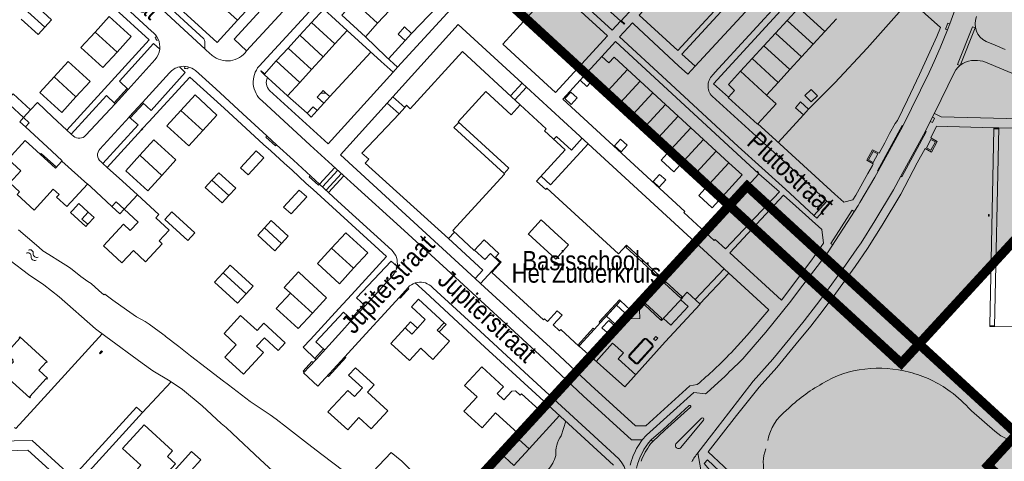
# Model space of a CAD drawing. Header units: metres. Extents: x 111546 to 149831, y 498798 to 507863.
# Tile 35 of 256: x 112617 to 112670, y 500503 to 500527. Entities that reach past the tile are written whole.
import ezdxf

# ---------------------------------------------------------------- set-up
doc = ezdxf.new("R2010")
doc.units = ezdxf.units.M
for name, color, linetype in [('bladindeeling kader-3', 170, 'Continuous'), ('bladindeeling kader-4', 170, 'Continuous'), ('bladindeling hatch kader 2', 254, 'Continuous'), ('bladindeling hatch kader 3', 254, 'Continuous'), ('bladindeling hatch kader 4', 254, 'Continuous')]:
    doc.layers.add(name, color=color, linetype=linetype)
doc.layers.add('bladindeling', color=7, linetype='Continuous', lineweight=5)
doc.styles.add('Stempel', font='arial.ttf')
doc.styles.add('Zaanstad', font='ARIALN.TTF')

# ---------------------------------------------------------------- blocks, each defined once
blk = doc.blocks.new('S05')
at = {"color": 0}
for centre, radius, start, end in [((0.934, 0.069368), 1.049, 26.4737935, 153.5262065), ((2.814, 1.038498), 1.065, 208.1530903, 331.8469097), ((0.945, -1.060632), 1.049, 26.4737935, 153.5262065), ((2.825, -0.089502), 1.065, 208.1530903, 331.8469097)]:
    blk.add_arc(centre, radius, start, end, dxfattribs=at)

msp = doc.modelspace()

# ---------------------------------------------------------------- hatches: boundary and pattern name
at = {"layer": 'bladindeling hatch kader 2'}
h = msp.add_hatch(color=256, dxfattribs=at)
h.dxf.hatch_style = 1
h.paths.add_polyline_path([(112657.3788, 500553.2568), (112683.3389, 500529.3973), (112664.3494, 500508.7359), (112638.3893, 500532.5954)])
at = {"layer": 'bladindeling hatch kader 3'}
h = msp.add_hatch(color=256, dxfattribs=at)
h.dxf.hatch_style = 1
h.paths.add_polyline_path([(112656.0813, 500518.2511), (112682.0414, 500494.3916), (112663.0518, 500473.7302), (112637.0917, 500497.5897)])
at = {"layer": 'bladindeling hatch kader 4'}
h = msp.add_hatch(color=256, dxfattribs=at)
h.dxf.hatch_style = 1
h.paths.add_polyline_path([(112687.9854, 500523.912), (112713.9455, 500500.0524), (112694.9559, 500479.391), (112668.9958, 500503.2506)])

# ---------------------------------------------------------------- linework, layer by layer
at = {"layer": 'bladindeeling kader-3', "linetype": 'ByBlock', "const_width": 0.5}
msp.add_lwpolyline([(112656.0813, 500518.2511), (112682.0414, 500494.3916), (112663.0518, 500473.7302), (112637.0917, 500497.5897)], close=True, dxfattribs=at)
at = {"layer": 'bladindeeling kader-4', "linetype": 'ByBlock', "const_width": 0.5}
for points in [[(112657.3788, 500553.2568), (112683.3389, 500529.3973), (112664.3494, 500508.7359), (112638.3893, 500532.5954)], [(112687.9854, 500523.912), (112713.9455, 500500.0524), (112694.9559, 500479.391), (112668.9958, 500503.2506)]]:
    msp.add_lwpolyline(points, close=True, dxfattribs=at)
at = {"layer": 'bladindeling'}
for p, q in [((112627.0159, 500525.5967), (112617.3331, 500534.5281)), ((112617.8105, 500534.5326), (112626.943, 500526.1564)), ((112620.7034, 500532.3334), (112627.6538, 500525.9552)), ((112634.0694, 500530.8007), (112629.2311, 500525.5093)), ((112653.2949, 500524.6843), (112658.2386, 500530.0797)), ((112638.0849, 500526.4454), (112640.1451, 500528.6093)), ((112635.0035, 500528.1414), (112636.2605, 500526.9897)), ((112658.2307, 500527.1449), (112658.8554, 500527.8274)), ((112658.8554, 500527.8274), (112660.2521, 500526.5511)), ((112617.5037, 500527.6125), (112618.4084, 500526.7847)), ((112636.2605, 500526.9897), (112636.8895, 500527.6781)), ((112660.8768, 500527.2336), (112660.2521, 500526.5511)), ((112628.7436, 500527.1509), (112627.6538, 500525.9552)), ((112632.0835, 500526.3463), (112632.7115, 500527.0324)), ((112632.7115, 500527.0324), (112633.9689, 500525.8843)), ((112648.837, 500526.6146), (112649.292, 500527.1132)), ((112657.606, 500526.4626), (112658.2307, 500527.1449)), ((112658.2307, 500527.1449), (112659.6274, 500525.8688)), ((112621.1014, 500526.5221), (112622.2792, 500525.445)), ((112624.32, 500526.2285), (112624.4091, 500526.2844)), ((112631.4545, 500525.659), (112632.0835, 500526.3463)), ((112633.34, 500525.1965), (112632.0835, 500526.3463)), ((112634.6282, 500526.6051), (112633.9689, 500525.8843)), ((112634.6282, 500526.6051), (112636.4523, 500524.9454)), ((112636.6965, 500525.2149), (112635.6014, 500526.2687)), ((112656.9813, 500525.7801), (112657.606, 500526.4626)), ((112657.606, 500526.4626), (112659.0027, 500525.1863)), ((112660.2521, 500526.5511), (112659.6274, 500525.8688)), ((112624.504, 500526.0984), (112624.411, 500526.0654)), ((112626.9889, 500526.0209), (112626.9941, 500525.6827)), ((112630.8253, 500524.9717), (112631.4545, 500525.659)), ((112632.7113, 500524.509), (112631.4545, 500525.659)), ((112633.9689, 500525.8843), (112633.34, 500525.1965)), ((112637.7349, 500526.0654), (112636.8405, 500525.0836)), ((112648.2825, 500525.2092), (112649.0221, 500526.0095)), ((112649.0221, 500526.0095), (112656.7111, 500518.9049)), ((112656.3566, 500525.0976), (112656.9813, 500525.7801)), ((112656.9813, 500525.7801), (112658.3781, 500524.5038)), ((112659.6274, 500525.8688), (112659.0027, 500525.1863)), ((112627.0635, 500525.5529), (112627.3867, 500525.2684)), ((112633.34, 500525.1965), (112632.7113, 500524.509)), ((112633.6912, 500523.0597), (112635.8974, 500525.4502)), ((112637.3324, 500524.6358), (112636.6965, 500525.2149)), ((112655.7316, 500524.4147), (112656.3566, 500525.0976)), ((112656.3566, 500525.0976), (112657.7534, 500523.8213)), ((112659.0027, 500525.1863), (112658.3781, 500524.5038)), ((112625.8974, 500524.5599), (112625.9101, 500524.681)), ((112626.0969, 500524.6512), (112626.0766, 500524.5456)), ((112632.0825, 500523.8213), (112630.8253, 500524.9717)), ((112637.0893, 500524.3678), (112636.4523, 500524.9454)), ((112668.8642, 500524.9091), (112671.5768, 500523.7611)), ((112618.9003, 500524.1151), (112620.0782, 500523.0365)), ((112632.7113, 500524.509), (112632.0825, 500523.8213)), ((112649.6618, 500524.5123), (112648.3903, 500523.129)), ((112650.3424, 500523.8867), (112649.6618, 500524.5123)), ((112655.7316, 500524.4147), (112657.1272, 500523.1371)), ((112658.3781, 500524.5038), (112657.7534, 500523.8213)), ((112666.153, 500522.2087), (112667.1975, 500524.3341)), ((112622.1224, 500522.725), (112622.8159, 500523.4976)), ((112644.0197, 500523.7764), (112643.3912, 500523.0928)), ((112644.2553, 500523.5577), (112643.6244, 500522.8781)), ((112646.192, 500522.9134), (112647.1299, 500523.9338)), ((112650.3424, 500523.8867), (112649.0711, 500522.5035)), ((112651.023, 500523.2611), (112650.3424, 500523.8867)), ((112654.2742, 500523.7493), (112655.0796, 500523.0227)), ((112657.7534, 500523.8213), (112657.1272, 500523.1371)), ((112633.6157, 500520.5166), (112630.4662, 500523.3912)), ((112632.4727, 500522.1607), (112631.4232, 500523.1003)), ((112637.0828, 500523.0461), (112637.7171, 500522.4653)), ((112648.3903, 500523.129), (112649.0711, 500522.5035)), ((112651.023, 500523.2611), (112649.7517, 500521.8779)), ((112651.7037, 500522.6356), (112651.023, 500523.2611)), ((112655.0649, 500523.0064), (112655.0796, 500523.0227)), ((112657.1272, 500523.1371), (112657.6336, 500522.6765)), ((112617.6406, 500522.3373), (112618.0121, 500522.7322)), ((112618.0121, 500522.7322), (112618.816, 500521.9758)), ((112622.9906, 500521.9082), (112623.6953, 500522.6949)), ((112633.375, 500522.7056), (112633.0223, 500522.304)), ((112636.7742, 500522.709), (112637.4106, 500522.1306)), ((112643.9067, 500522.6182), (112643.9053, 500522.6057)), ((112649.0711, 500522.5035), (112649.7517, 500521.8779)), ((112651.7037, 500522.6356), (112650.4325, 500521.2524)), ((112652.3843, 500522.0099), (112651.7037, 500522.6356)), ((112657.6336, 500522.6765), (112656.6506, 500521.5961)), ((112625.7049, 500522.3139), (112626.8836, 500521.2365)), ((112652.3843, 500522.0099), (112651.1131, 500520.6266)), ((112653.0651, 500521.3843), (112652.3843, 500522.0099)), ((112659.1052, 500522.0761), (112657.7514, 500520.5934)), ((112666.4839, 500521.9765), (112666.1265, 500522.1564)), ((112666.4839, 500521.9765), (112670.7194, 500521.8559)), ((112617.3709, 500521.4282), (112618.7753, 500520.1323)), ((112649.7517, 500521.8779), (112650.4325, 500521.2524)), ((112653.0651, 500521.3843), (112651.7939, 500520.0011)), ((112653.7457, 500520.7587), (112653.0651, 500521.3843)), ((112657.4198, 500520.8962), (112656.6506, 500521.5961)), ((112669.3541, 500510.7183), (112669.5804, 500521.3769)), ((112669.5804, 500521.3769), (112671.4913, 500521.3366)), ((112645.8541, 500520.923), (112645.708, 500520.7641)), ((112650.4325, 500521.2524), (112651.1131, 500520.6266)), ((112669.0973, 500510.7789), (112669.3214, 500521.3274)), ((112647.5531, 500520.5248), (112645.5369, 500518.3176)), ((112651.1131, 500520.6266), (112651.7939, 500520.0011)), ((112653.7457, 500520.7587), (112652.4745, 500519.3755)), ((112654.4265, 500520.1332), (112653.7457, 500520.7587)), ((112623.5042, 500519.9063), (112624.6827, 500518.8289)), ((112634.2619, 500519.9347), (112641.4868, 500513.2888)), ((112654.4265, 500520.1332), (112653.1552, 500518.75)), ((112655.1079, 500519.5068), (112654.4265, 500520.1332)), ((112652.4745, 500519.3755), (112653.1552, 500518.75)), ((112653.8367, 500518.1235), (112655.1079, 500519.5068)), ((112655.8222, 500518.8504), (112655.1079, 500519.5068)), ((112662.5563, 500518.9254), (112662.8033, 500519.3607)), ((112633.9621, 500519.2445), (112633.1459, 500518.3594)), ((112634.1205, 500519.0991), (112633.304, 500518.2137)), ((112634.316, 500518.9204), (112633.4987, 500518.0339)), ((112634.4456, 500518.8019), (112633.6277, 500517.9151)), ((112645.5369, 500518.3176), (112645.0304, 500518.7825)), ((112653.1552, 500518.75), (112653.8367, 500518.1235)), ((112656.7111, 500518.9049), (112653.8386, 500515.7754)), ((112658.869, 500518.8413), (112660.362, 500517.4502)), ((112620.8786, 500518.2142), (112622.0042, 500517.159)), ((112622.5708, 500518.5255), (112623.378, 500517.7773)), ((112627.3737, 500518.5759), (112628.2865, 500517.7415)), ((112662.9268, 500518.7298), (112662.1279, 500517.3728)), ((112627.9273, 500517.3487), (112628.2865, 500517.7415)), ((112658.1373, 500518.0879), (112659.6669, 500516.676)), ((112660.362, 500517.4502), (112659.6669, 500516.676)), ((112660.4284, 500514.7257), (112662.031, 500517.2125)), ((112662.1279, 500517.3728), (112662.031, 500517.2125)), ((112630.1843, 500516.0071), (112631.0971, 500515.1702)), ((112640.0587, 500515.4328), (112640.3792, 500515.7778)), ((112631.4562, 500515.5618), (112631.0971, 500515.1702)), ((112649.6525, 500515.046), (112650.481, 500514.2737)), ((112634.9676, 500513.8384), (112633.7913, 500514.9173)), ((112642.0128, 500514.3055), (112641.4586, 500514.8213)), ((112660.4284, 500514.7257), (112660.2534, 500514.4672)), ((112650.5207, 500514.2369), (112651.687, 500513.1497)), ((112629.2089, 500512.4746), (112627.9791, 500513.6022)), ((112641.4868, 500513.2888), (112641.9067, 500513.7476)), ((112654.8494, 500513.8198), (112653.2964, 500512.164)), ((112655.1, 500513.5867), (112653.5532, 500511.9242)), ((112641.4868, 500513.2888), (112641.7767, 500513.0205)), ((112641.4868, 500513.2888), (112641.7767, 500513.0205)), ((112651.7273, 500513.1122), (112652.5942, 500512.3041)), ((112632.7593, 500511.4321), (112631.5828, 500512.5109)), ((112635.5157, 500511.886), (112634.8183, 500511.117)), ((112648.2048, 500510.911), (112649.287, 500512.0866)), ((112651.4416, 500511.0695), (112650.5718, 500511.8834)), ((112618.0049, 500506.5102), (112621.4849, 500510.3263)), ((112647.0904, 500509.6956), (112647.8895, 500510.5678)), ((112632.9523, 500509.8927), (112633.4189, 500509.4577)), ((112649.7607, 500509.1997), (112650.5279, 500510.0362)), ((112649.7982, 500509.1667), (112650.5641, 500510.0018)), ((112650.6762, 500510.0135), (112650.9707, 500509.7259)), ((112650.7079, 500510.0522), (112651.0063, 500509.7608)), ((112656.0814, 500510.2443), (112655.2178, 500509.2979)), ((112632.2586, 500509.5972), (112632.9538, 500508.9471)), ((112632.8979, 500509.0014), (112633.3621, 500509.5114)), ((112650.975, 500509.6144), (112650.212, 500508.7802)), ((112651.013, 500509.5819), (112650.2495, 500508.7474)), ((112655.853, 500508.9755), (112656.5178, 500509.75)), ((112650.0732, 500508.7369), (112649.7681, 500509.0157)), ((112650.1071, 500508.7735), (112649.8026, 500509.0516)), ((112625.1819, 500507.7438), (112623.6526, 500506.0974)), ((112644.7433, 500507.1087), (112648.9086, 500503.2785)), ((112668.09, 500506.2175), (112668.1136, 500506.1954)), ((112646.0224, 500505.9325), (112644.3823, 500504.1514)), ((112646.1078, 500504.8514), (112646.3566, 500505.6251)), ((112653.6291, 500505.7914), (112652.2889, 500504.4519)), ((112652.5314, 500504.2226), (112653.7416, 500505.6848)), ((112643.6422, 500504.8229), (112642.8341, 500503.9325)), ((112643.6422, 500504.8229), (112644.3823, 500504.1514)), ((112651.0175, 500504.5375), (112650.8998, 500504.4127)), ((112651.0175, 500504.5375), (112650.9316, 500504.6296)), ((112644.3823, 500504.1514), (112643.5742, 500503.2611)), ((112656.9788, 500503.7964), (112657.0837, 500504.1574)), ((112642.8341, 500503.9325), (112643.5742, 500503.2611))]:
    msp.add_line(p, q, dxfattribs=at)
for points in [[(112674.1176, 500547.9749), (112672.6743, 500544.3676), (112672.1182, 500542.9196), (112671.7013, 500541.8606), (112670.8769, 500539.4295), (112670.6568, 500538.7998), (112670.0429, 500536.7472), (112669.5861, 500535.2481), (112669.2278, 500534.0195), (112668.6169, 500531.9486), (112668.0039, 500529.9789), (112667.5171, 500528.4999), (112666.9645, 500526.9629), (112666.84, 500526.6401), (112666.4409, 500525.6798), (112666.1188, 500524.9397), (112665.8412, 500524.358)], [(112629.2311, 500525.5093), (112628.5622, 500526.133), (112633.3881, 500531.4128), (112634.0694, 500530.8007), (112636.148, 500533.1058), (112638.5367, 500535.7359), (112639.4944, 500536.7634), (112640.9189, 500535.4646), (112639.9738, 500534.4054)], [(112615.6872, 500534.3258), (112618.7251, 500531.54), (112619.5083, 500530.8318), (112620.5365, 500529.8912), (112624.1351, 500526.5707)], [(112638.5735, 500534.2255), (112638.5372, 500534.1853), (112639.2185, 500533.5805), (112634.2971, 500528.149), (112633.6188, 500528.7484), (112629.9039, 500524.6963)], [(112648.837, 500526.6146), (112646.0028, 500529.2276), (112650.2732, 500533.8938)], [(112664.4327, 500528.5807), (112661.2961, 500531.3993), (112654.2742, 500523.7493)], [(112658.2385, 500530.0799), (112657.5427, 500530.7252), (112656.5663, 500529.6734), (112652.5813, 500525.3289), (112653.2949, 500524.6843), (112652.901, 500524.263), (112652.4046, 500524.7059), (112650.0059, 500526.9368), (112649.9376, 500527.0088), (112649.2435, 500526.2591), (112651.7498, 500523.9393), (112655.6107, 500520.3798), (112658.1373, 500518.0879)], [(112654.2854, 500524.2629), (112654.3539, 500524.3432), (112658.0407, 500528.3741), (112659.8604, 500530.3688)], [(112620.0696, 500529.6997), (112622.19, 500527.7527), (112624.0054, 500526.1081), (112619.5878, 500521.2498)], [(112640.756, 500529.3158), (112641.2196, 500528.897), (112637.3324, 500524.6358), (112637.0893, 500524.3678), (112633.6157, 500520.5166)], [(112629.1719, 500529.0718), (112629.8933, 500528.4128), (112628.7436, 500527.1509), (112628.0226, 500527.81)], [(112649.9669, 500527.8198), (112649.308, 500527.0984), (112648.0496, 500528.2469)], [(112659.3771, 500522.3827), (112660.7923, 500523.7911), (112662.5159, 500525.6526), (112664.8157, 500528.2403)], [(112663.7292, 500521.0716), (112664.0226, 500521.6186), (112664.1487, 500521.7806), (112664.6893, 500522.8857), (112665.3258, 500524.2371), (112666.2675, 500526.2828), (112666.4629, 500526.7742), (112664.8157, 500528.2403), (112664.4327, 500528.5807)], [(112617.8642, 500528.0056), (112618.7701, 500527.1765), (112618.4084, 500526.7847)], [(112632.7115, 500527.0324), (112633.3711, 500527.7531), (112634.6282, 500526.6051)], [(112635.0035, 500528.1414), (112634.3444, 500527.4201), (112635.6014, 500526.2687), (112636.2605, 500526.9897)], [(112618.4084, 500526.7847), (112618.0481, 500526.3946), (112617.1434, 500527.2199)], [(112621.1014, 500526.5221), (112621.8609, 500527.3526), (112623.0386, 500526.2754), (112622.2792, 500525.445)], [(112634.2619, 500519.9347), (112636.7742, 500522.709), (112637.0828, 500523.0461), (112640.5821, 500526.919), (112644.0197, 500523.7764), (112644.2553, 500523.5577), (112647.5531, 500520.5248), (112654.8494, 500513.8198), (112655.1, 500513.5867), (112657.2445, 500511.6125), (112656.0814, 500510.2443)], [(112649.308, 500527.0984), (112649.486, 500526.9362), (112649.5161, 500526.9693), (112649.3382, 500527.1316)], [(112666.9645, 500526.9629), (112666.8412, 500527.0042), (112666.7232, 500526.6843), (112666.84, 500526.6401)], [(112622.2792, 500525.445), (112621.5199, 500524.6144), (112620.3418, 500525.6915), (112621.1014, 500526.5221)], [(112622.8726, 500523.4448), (112622.4069, 500523.8776), (112624.2412, 500525.8994), (112624.568, 500525.5941)], [(112669.9206, 500525.5873), (112669.3866, 500525.8215), (112668.9117, 500526.0159)], [(112641.9067, 500513.7476), (112640.0587, 500515.4328), (112635.5904, 500519.4901), (112635.7806, 500519.691), (112635.421, 500520.0257), (112637.4106, 500522.1306), (112637.7171, 500522.4653), (112637.8066, 500522.5926), (112638.0149, 500522.3994), (112640.8109, 500525.4687), (112643.9067, 500522.6182)], [(112649.6618, 500524.5123), (112648.9462, 500525.1698), (112648.6619, 500524.8606), (112648.2825, 500525.2092), (112647.1179, 500523.945), (112647.4922, 500523.601)], [(112618.9003, 500524.1151), (112619.6597, 500524.9455), (112620.8381, 500523.8662), (112620.0782, 500523.0365)], [(112620.6146, 500520.9803), (112622.1793, 500522.6726), (112622.8726, 500523.4448), (112624.327, 500525.0429)], [(112623.6382, 500522.747), (112624.1124, 500522.3146), (112625.9423, 500524.3427), (112625.6243, 500524.6564)], [(112632.0825, 500523.8213), (112631.4232, 500523.1003), (112630.1657, 500524.251), (112630.8253, 500524.9717)], [(112620.0782, 500523.0365), (112619.319, 500522.2076), (112618.1411, 500523.2849), (112618.9003, 500524.1151)], [(112621.3614, 500520.2434), (112622.932, 500521.9588), (112622.9364, 500521.9638), (112623.6382, 500522.747), (112625.099, 500524.3327)], [(112623.9806, 500521.6941), (112626.1843, 500524.1065), (112628.0347, 500522.4328), (112630.1403, 500520.4932), (112630.5345, 500520.1433)], [(112626.4824, 500524.4522), (112627.5811, 500523.4706), (112629.0216, 500522.1249), (112630.3219, 500520.9476), (112630.8406, 500520.4722), (112631.7398, 500519.6376), (112633.1459, 500518.3594), (112634.1332, 500517.449), (112637.0216, 500514.8096)], [(112630.1657, 500524.251), (112629.9882, 500524.4135), (112630.0183, 500524.4466), (112630.196, 500524.284)], [(112655.0796, 500523.0227), (112655.4129, 500523.3919), (112655.0766, 500523.6991), (112655.7316, 500524.4147)], [(112665.8412, 500524.358), (112664.4414, 500521.4698), (112663.1176, 500519.0554), (112662.9268, 500518.7298)], [(112647.4922, 500523.601), (112647.6685, 500523.7926), (112648.3903, 500523.129)], [(112619.8236, 500521.0312), (112621.707, 500523.1074), (112622.1793, 500522.6726)], [(112626.8836, 500521.2365), (112627.6413, 500522.0654), (112626.4646, 500523.1438), (112625.7049, 500522.3139)], [(112633.2116, 500523.2334), (112633.3418, 500523.3769), (112633.4863, 500523.2457)], [(112649.6122, 500515.0835), (112649.1748, 500514.6141), (112645.3357, 500518.1383), (112645.2785, 500518.0762), (112644.792, 500518.5229), (112646.3274, 500520.1954), (112645.2097, 500521.2214), (112645.3028, 500521.3227), (112643.9053, 500522.6057), (112643.4191, 500522.0761), (112642.0594, 500523.3241), (112640.5754, 500521.7073), (112643.2995, 500519.2066), (112643.0448, 500518.929), (112643.0756, 500518.9008), (112640.2866, 500515.8626), (112641.4413, 500514.8028), (112641.9691, 500515.3697), (112642.7701, 500514.6349), (112642.5923, 500514.4411), (112642.8888, 500514.1689), (112642.3831, 500513.6175), (112645.1624, 500511.0682), (112645.2209, 500511.1263), (112645.3688, 500510.9916), (112645.8897, 500511.5642), (112646.1545, 500511.3186), (112645.6807, 500510.801), (112646.0249, 500510.4844), (112646.0821, 500510.546), (112647.0548, 500509.6566), (112647.0921, 500509.6975), (112647.0338, 500509.7508)], [(112654.2036, 500523.0709), (112656.757, 500520.7512), (112658.869, 500518.8413)], [(112656.6506, 500521.5961), (112656.6345, 500521.5784), (112655.0649, 500523.0064)], [(112645.181, 500508.9725), (112639.9676, 500513.7665), (112637.4858, 500516.0403), (112634.9954, 500518.2985), (112632.6461, 500520.4493), (112630.0601, 500522.8258)], [(112646.192, 500522.9134), (112652.7421, 500516.8925), (112652.6884, 500516.831), (112654.3126, 500515.3403), (112654.3658, 500515.386), (112654.9265, 500514.8781), (112657.8117, 500517.9521), (112656.7111, 500518.9049)], [(112617.3709, 500521.4282), (112617.0668, 500521.7089), (112617.2686, 500521.9297)], [(112617.2686, 500521.9297), (112617.5739, 500521.648), (112617.3709, 500521.4282)], [(112618.816, 500521.9758), (112619.5878, 500521.2498), (112619.8236, 500521.0312), (112619.9366, 500520.9264)], [(112621.5264, 500519.462), (112623.4103, 500521.5463), (112622.932, 500521.9588)], [(112625.7049, 500522.3139), (112624.9452, 500521.4842), (112626.1237, 500520.4053), (112626.8836, 500521.2365)], [(112663.9344, 500518.0501), (112664.3283, 500518.7801), (112665.6518, 500521.1973), (112665.9055, 500521.7195), (112666.153, 500522.2087)], [(112665.9055, 500521.7195), (112666.0202, 500521.661), (112666.1367, 500521.895), (112666.0226, 500521.9474)], [(112621.7548, 500519.2574), (112623.593, 500521.2694), (112623.6014, 500521.2622), (112623.6635, 500521.3275), (112623.654, 500521.3363), (112623.9806, 500521.6941)], [(112643.0448, 500518.929), (112640.3563, 500521.397), (112640.6121, 500521.6736)], [(112664.4462, 500521.4798), (112664.3965, 500521.5038), (112663.0826, 500519.0754), (112663.1176, 500519.0554)], [(112669.3224, 500521.3824), (112666.2356, 500521.4715), (112665.9394, 500520.8353), (112666.2782, 500520.6456), (112665.9708, 500520.0812), (112665.6303, 500520.2677), (112665.211, 500519.5028), (112664.3222, 500517.8127)], [(112669.5792, 500521.3219), (112669.3214, 500521.3274), (112669.3224, 500521.3824), (112669.5804, 500521.3769)], [(112630.3219, 500520.9476), (112630.2638, 500520.8843), (112630.7825, 500520.4089), (112630.8406, 500520.4722)], [(112647.2355, 500520.8191), (112646.6537, 500520.186), (112645.8541, 500520.923)], [(112657.4198, 500520.8962), (112660.7904, 500517.8181), (112661.2674, 500517.3944), (112661.7502, 500517.5121), (112661.9124, 500517.7691), (112662.5563, 500518.9254)], [(112662.8033, 500519.3607), (112662.852, 500519.4495), (112662.5132, 500519.6373), (112662.8174, 500520.1989), (112663.1654, 500520.0171), (112663.464, 500520.5685), (112663.7292, 500521.0716)], [(112664.3283, 500518.7801), (112664.3752, 500518.7539), (112665.6965, 500521.1726), (112665.6518, 500521.1973)], [(112624.6827, 500518.8289), (112625.4421, 500519.6597), (112624.2626, 500520.7367), (112623.5042, 500519.9063)], [(112618.1692, 500519.962), (112618.212, 500520.0092), (112619.0259, 500519.2673)], [(112619.3272, 500519.5977), (112619.3427, 500519.6148), (112618.7753, 500520.1323)], [(112623.5042, 500519.9063), (112622.7459, 500519.0757), (112623.9239, 500517.9988), (112624.6827, 500518.8289)], [(112630.5345, 500520.1433), (112631.2393, 500519.4832), (112631.6705, 500519.1005), (112632.4112, 500518.4159), (112632.7935, 500518.0756)], [(112652.4745, 500519.3755), (112652.1428, 500519.015), (112651.4626, 500519.6409), (112651.7939, 500520.0011)], [(112622.5708, 500518.5255), (112621.7548, 500519.2574), (112621.5264, 500519.462), (112621.4118, 500519.5649)], [(112628.2865, 500517.7415), (112628.6456, 500518.1346), (112627.733, 500518.9689), (112627.3737, 500518.5759)], [(112632.6384, 500518.8215), (112632.5804, 500518.758), (112633.088, 500518.2959), (112633.1459, 500518.3594)], [(112655.8222, 500518.8504), (112654.204, 500517.0898), (112653.4898, 500517.7461), (112653.8367, 500518.1235)], [(112620.6872, 500518.358), (112620.7025, 500518.3747), (112620.8786, 500518.2142)], [(112627.3737, 500518.5759), (112627.0145, 500518.1831), (112627.9273, 500517.3487)], [(112632.2586, 500509.5972), (112632.6554, 500510.0186), (112634.1766, 500511.6831), (112634.8599, 500512.4225), (112636.7275, 500514.4698), (112632.7935, 500518.0756)], [(112663.9344, 500518.0501), (112662.9414, 500516.3829), (112662.206, 500515.2016), (112661.9758, 500514.881), (112661.363, 500513.9997), (112660.9978, 500513.505), (112660.4898, 500512.7997), (112660.1924, 500512.4034), (112659.8116, 500511.8733), (112659.143, 500511.0233), (112658.3687, 500510.0659), (112657.4581, 500508.9619), (112656.4062, 500507.7751), (112655.0912, 500506.0623)], [(112656.7319, 500507.456), (112657.6717, 500508.5064), (112658.719, 500509.7771), (112659.4994, 500510.7379), (112660.1631, 500511.5955), (112660.837, 500512.5112), (112661.7292, 500513.735), (112661.8773, 500513.9323), (112662.5429, 500514.9025), (112663.332, 500516.1545), (112664.3222, 500517.8127)], [(112613.2792, 500517.3685), (112614.8356, 500515.965), (112616.1551, 500514.5919), (112616.5496, 500514.2605), (112617.5276, 500513.5061), (112618.3561, 500512.9495), (112618.7677, 500512.6376), (112619.1795, 500512.3131), (112621.1217, 500510.5931), (112621.6834, 500510.1805), (112623.6253, 500508.7403), (112624.2039, 500508.3409), (112625.138, 500507.7732), (112625.7859, 500507.3384), (112626.8563, 500506.465), (112627.8718, 500505.5174), (112628.1358, 500505.2893), (112628.4745, 500504.9636), (112629.9519, 500503.574), (112632.1908, 500501.5123), (112632.8811, 500501.5948), (112634.7689, 500499.906)], [(112620.7115, 500516.2001), (112620.6131, 500516.0919), (112619.7897, 500516.8404), (112619.8879, 500516.9486), (112620.2282, 500517.3229), (112620.7373, 500516.86)], [(112622.6712, 500517.0071), (112622.2345, 500517.4092), (112622.0042, 500517.159)], [(112622.6712, 500517.0071), (112622.4349, 500516.7551), (112622.0042, 500517.159)], [(112660.362, 500517.4502), (112660.5269, 500517.3133), (112659.8253, 500516.5348), (112659.6669, 500516.676)], [(112661.8276, 500516.8967), (112661.719, 500516.9665), (112660.5654, 500515.1765), (112660.6738, 500515.1065)], [(112630.1843, 500516.0071), (112630.5434, 500516.3987), (112631.4562, 500515.5618)], [(112644.3458, 500515.6815), (112645.0371, 500516.4383), (112645.9516, 500515.6029), (112646.5077, 500515.095), (112645.8164, 500514.3382), (112644.3398, 500515.687)], [(112634.4397, 500502.9423), (112633.2699, 500503.8427), (112632.4966, 500504.4276), (112631.8578, 500504.9354), (112631.3769, 500505.3126), (112630.819, 500505.7474), (112630.488, 500505.9705), (112629.4184, 500506.6824), (112628.2603, 500507.5866), (112627.9179, 500507.8404), (112627.0598, 500508.4945), (112626.2287, 500509.1411), (112625.5938, 500509.6335), (112624.8704, 500510.1877), (112624.8704, 500510.2068), (112624.5357, 500510.4493), (112624.0123, 500510.8456), (112623.7815, 500510.9765), (112623.3159, 500511.2341), (112622.7926, 500511.6151), (112622.0615, 500512.1345), (112621.6306, 500512.4577), (112621.5766, 500512.4116), (112621.2957, 500512.6464), (112620.8879, 500513.0157), (112620.7225, 500513.1388), (112620.3377, 500513.4044), (112619.7875, 500513.843), (112619.5374, 500514.0085), (112619.245, 500514.1855), (112618.6139, 500514.5817), (112618.3023, 500514.7742), (112618.079, 500514.9705), (112617.475, 500515.5014), (112617.0018, 500515.9015)], [(112631.0971, 500515.1702), (112630.7378, 500514.7783), (112629.8252, 500515.6153), (112630.1843, 500516.0071)], [(112634.9676, 500513.8384), (112635.7278, 500514.6672), (112634.5513, 500515.746), (112633.7913, 500514.9173)], [(112647.0338, 500509.7508), (112647.8314, 500510.6215), (112647.8895, 500510.5678), (112648.2048, 500510.911), (112648.1452, 500510.9656), (112649.2275, 500512.1414), (112649.287, 500512.0866), (112649.2916, 500512.0917), (112649.8212, 500511.5953), (112649.8389, 500511.1244), (112650.3331, 500511.143), (112650.3155, 500511.6096), (112650.6396, 500511.9558), (112651.5109, 500511.1437), (112651.4416, 500511.0695), (112651.4813, 500511.0326), (112652.633, 500512.268), (112652.5942, 500512.3041), (112652.525, 500512.23), (112651.6581, 500513.0379), (112651.7273, 500513.1122), (112651.687, 500513.1497), (112651.6179, 500513.0756), (112650.4516, 500514.1626), (112650.5207, 500514.2369), (112650.481, 500514.2737), (112650.4118, 500514.1996), (112649.5833, 500514.9718), (112649.6525, 500515.046), (112649.6122, 500515.0835)], [(112633.7913, 500514.9173), (112633.0312, 500514.0885), (112634.2075, 500513.0097), (112634.9676, 500513.8384)], [(112642.0128, 500514.3055), (112642.3109, 500514.6296), (112642.8231, 500514.1588), (112641.7767, 500513.0205)], [(112627.9791, 500513.6022), (112628.3523, 500514.0092), (112629.582, 500512.8815), (112629.2089, 500512.4746)], [(112635.5845, 500511.8231), (112635.1207, 500512.247), (112636.9941, 500514.2159), (112637.3059, 500513.9447)], [(112660.2534, 500514.4672), (112658.8972, 500512.6994), (112658.432, 500512.0685), (112657.0928, 500510.4199), (112656.5178, 500509.75)], [(112627.9791, 500513.6022), (112627.5071, 500513.0874), (112628.7369, 500511.96), (112629.2089, 500512.4746)], [(112632.3449, 500513.3418), (112632.0095, 500513.6495), (112631.246, 500512.8169), (112631.5828, 500512.5109)], [(112637.0697, 500513.4593), (112635.5845, 500511.8231), (112634.8735, 500511.0649), (112634.5027, 500510.6414), (112632.9581, 500508.9519), (112632.2882, 500508.2236), (112633.0524, 500507.5171), (112634.5008, 500509.0933), (112635.2364, 500509.8987), (112637.4278, 500512.2821), (112637.8921, 500512.8139)], [(112632.7593, 500511.4321), (112633.5212, 500512.263), (112632.3449, 500513.3418)], [(112644.7433, 500507.1087), (112642.0111, 500509.6124), (112640.8322, 500510.7039), (112638.8246, 500512.5498), (112638.2801, 500513.0549)], [(112641.7767, 500513.0205), (112645.7524, 500509.3946), (112647.7006, 500507.5632), (112650.0924, 500505.3879), (112650.6509, 500505.3843), (112653.0157, 500507.5219), (112653.4074, 500507.5931)], [(112631.5828, 500512.5109), (112630.8238, 500511.6832), (112632.0001, 500510.6043), (112632.7593, 500511.4321)], [(112637.4168, 500512.2703), (112637.4683, 500512.229), (112637.8133, 500512.6122), (112637.9284, 500512.74), (112637.8718, 500512.7909)], [(112644.3793, 500508.0553), (112641.7693, 500510.4627), (112639.2199, 500512.7904), (112639.1121, 500512.8956)], [(112652.6102, 500512.2893), (112652.8658, 500512.5659), (112653.562, 500511.9159), (112651.692, 500509.8877), (112649.5181, 500507.4777), (112647.0649, 500509.6677)], [(112637.965, 500508.8891), (112638.5716, 500509.5511), (112639.2271, 500508.9503), (112640.1174, 500509.9216), (112639.4624, 500510.5219), (112639.825, 500510.9166), (112638.4516, 500512.1781), (112638.077, 500511.7701), (112638.8167, 500511.0907), (112638.3917, 500510.628)], [(112652.5238, 500512.1511), (112652.9158, 500511.7856), (112651.9855, 500510.7837), (112651.5921, 500511.1488)], [(112634.8735, 500511.0649), (112634.4242, 500511.4884), (112632.9523, 500509.8927)], [(112637.7371, 500510.639), (112638.0316, 500510.9588), (112638.3917, 500510.628)], [(112639.825, 500510.9166), (112639.9327, 500510.8177), (112639.5703, 500510.423)], [(112637.7371, 500510.639), (112636.9696, 500509.8014), (112637.965, 500508.8891)], [(112638.3917, 500510.628), (112638.0978, 500510.3078), (112637.7371, 500510.639)], [(112669.3541, 500510.7183), (112669.0961, 500510.7238), (112669.0973, 500510.7789), (112669.3553, 500510.7734)], [(112669.3541, 500510.7183), (112670.5814, 500510.6922), (112670.5567, 500509.5226), (112671.5271, 500509.5019), (112671.5046, 500508.4376)], [(112647.9889, 500508.8428), (112648.869, 500509.8189), (112649.4514, 500509.2974), (112649.1573, 500508.9763), (112650.1057, 500508.1292)], [(112632.3255, 500508.2641), (112632.2708, 500508.317), (112632.7359, 500508.8329), (112632.7982, 500508.778)], [(112634.4999, 500509.0922), (112634.5536, 500509.0448), (112633.6234, 500508.0252), (112633.5641, 500508.0738)], [(112645.181, 500508.9725), (112647.2866, 500506.9918), (112649.8823, 500504.6327), (112650.4536, 500504.6378)], [(112643.0073, 500507.476), (112641.8424, 500508.5418), (112640.9297, 500507.5444), (112641.5935, 500506.9373), (112640.8929, 500506.1653), (112641.8627, 500505.2735), (112642.5887, 500506.0733), (112643.7746, 500504.9839), (112644.923, 500506.2341), (112643.9746, 500507.1053), (112643.9094, 500507.0343)], [(112649.2182, 500503.5872), (112648.9667, 500503.8255), (112648.2999, 500504.4364), (112644.3793, 500508.0553)], [(112650.2244, 500504.2801), (112650.4536, 500504.6378), (112650.6817, 500504.8857), (112653.2192, 500507.1638), (112653.842, 500507.1012), (112653.9177, 500507.1628), (112654.7178, 500507.8855)], [(112643.0073, 500507.476), (112642.6752, 500507.113), (112643.0388, 500506.7804), (112643.4681, 500507.2508), (112643.6611, 500507.261), (112643.9094, 500507.0343)], [(112656.7319, 500507.456), (112655.5054, 500505.9378), (112653.9915, 500503.988), (112657.352, 500500.8363)], [(112615.5895, 500504.7355), (112615.7767, 500504.5559), (112617.7283, 500504.5946), (112619.5696, 500502.9156), (112620.1764, 500502.9366), (112623.3295, 500506.3822), (112623.6526, 500506.0974), (112620.7808, 500502.9452), (112622.7006, 500501.2051), (112623.6277, 500500.3423), (112625.2032, 500498.9003), (112625.5075, 500498.6173), (112626.143, 500498.0374), (112627.6879, 500496.6019), (112629.5035, 500494.9486), (112630.9232, 500494.9168), (112632.9297, 500493.063), (112635.0591, 500491.1199), (112636.6423, 500489.6624)], [(112616.7832, 500505.2881), (112616.846, 500505.2316), (112618.0049, 500506.5102)], [(112652.977, 500506.4663), (112651.5711, 500505.1937), (112650.9316, 500504.6296)], [(112651.0175, 500504.5375), (112651.6645, 500505.1437), (112653.0484, 500506.3889)], [(112653.0448, 500502.9455), (112653.1807, 500502.9435), (112653.3159, 500502.7801), (112653.5985, 500503.0267), (112653.4471, 500503.9328), (112654.1705, 500504.8745), (112655.0912, 500506.0623)], [(112668.1136, 500506.1954), (112669.3762, 500505.1019), (112669.7001, 500504.8552), (112670.0821, 500504.6471), (112670.557, 500504.4643), (112670.9504, 500504.3401), (112671.3652, 500504.2264), (112671.7481, 500504.1708)], [(112606.0365, 500498.2009), (112606.8637, 500499.1124), (112609.6649, 500496.5694), (112610.4337, 500497.4042), (112609.9817, 500497.8208), (112613.8671, 500502.0817), (112615.6692, 500504.0647), (112616.0422, 500503.735), (112616.3492, 500504.0372), (112617.5013, 500504.0759), (112619.2085, 500502.5188), (112619.2309, 500502.089), (112618.6552, 500501.45)], [(112627.144, 500501.3757), (112627.5482, 500501.8217), (112627.1358, 500502.1953), (112627.2115, 500502.2789), (112626.8363, 500502.6186), (112626.7636, 500502.5382), (112626.266, 500502.9889), (112626.7828, 500503.5596), (112626.2828, 500504.0124), (112625.2945, 500502.9213), (112625.6731, 500502.5785), (112625.4113, 500502.2893), (112625.563, 500502.1519), (112625.0603, 500501.5971)], [(112638.0451, 500503.0078), (112637.5525, 500503.4849), (112636.9831, 500503.9581), (112635.3479, 500502.2075)]]:
    msp.add_lwpolyline(points, dxfattribs=at)
for points in [[(112655.5988, 500529.0515), (112652.3654, 500525.5257), (112650.2878, 500527.4208), (112653.5157, 500530.9553)], [(112642.9715, 500525.8697), (112645.8, 500523.2752), (112648.5976, 500526.3191), (112645.7416, 500528.9261)], [(112637.7349, 500526.0654), (112638.0849, 500526.4454), (112637.7054, 500526.795), (112637.3554, 500526.4153)], [(112668.1815, 500526.7954), (112667.3749, 500524.7849), (112667.5028, 500524.7336), (112668.3095, 500526.7439)], [(112614.3599, 500522.828), (112615.0166, 500522.2285), (112614.4112, 500521.5654), (112615.4096, 500520.6538), (112616.4731, 500521.8188), (112616.1084, 500522.1516), (112616.5254, 500522.6082), (112617.2686, 500521.9297), (112617.6406, 500522.3373), (112616.6999, 500523.1999), (112616.3382, 500522.8036), (112615.2471, 500523.7997)], [(112633.2116, 500523.2334), (112633.0228, 500523.0255), (112633.375, 500522.7056), (112633.6912, 500523.0597), (112633.4863, 500523.2457)], [(112646.6186, 500523.2993), (112646.3013, 500522.9517), (112646.6425, 500522.6404), (112646.9597, 500522.988)], [(112659.5211, 500523.4416), (112659.8664, 500523.1058), (112659.5254, 500522.7672), (112659.186, 500523.1089)], [(112632.7015, 500521.9521), (112633.0223, 500522.304), (112632.7935, 500522.5124), (112632.4727, 500522.1607)], [(112659.3771, 500522.3827), (112659.1052, 500522.0761), (112658.67, 500522.4619), (112658.9419, 500522.7685)], [(112623.5797, 500521.2844), (112623.6004, 500521.2649), (112623.659, 500521.3268), (112623.6384, 500521.3465)], [(112616.9216, 500517.8014), (112617.0503, 500517.9424), (112616.5228, 500518.4233), (112617.1207, 500519.0793), (112616.4433, 500519.6966), (112617.3584, 500520.7009), (112618.9831, 500519.2202), (112619.3272, 500519.5977), (112620.6872, 500518.358), (112619.5911, 500517.1555), (112619.0407, 500517.6573), (112619.174, 500517.8033), (112618.8601, 500518.0895), (112617.8369, 500516.9672)], [(112648.9751, 500520.4051), (112649.3338, 500520.0926), (112649.6502, 500520.4557), (112649.2916, 500520.7682)], [(112665.9413, 500520.7587), (112665.6981, 500520.3064), (112665.9457, 500520.1731), (112666.1891, 500520.6256)], [(112628.9044, 500519.2333), (112629.3107, 500518.8619), (112630.1473, 500519.7771), (112629.7411, 500520.1485)], [(112662.8439, 500520.1143), (112662.5961, 500519.6626), (112662.8463, 500519.5252), (112663.0943, 500519.9767)], [(112651.045, 500518.492), (112651.3695, 500518.2009), (112651.714, 500518.5852), (112651.3895, 500518.8762)], [(112656.606, 500519.0241), (112656.6258, 500519.0458), (112656.6879, 500518.9882), (112656.6681, 500518.9669)], [(112622.9841, 500515.8676), (112622.6234, 500516.2021), (112621.552, 500515.047), (112622.5433, 500514.1277), (112623.1573, 500514.7899), (112623.8093, 500514.1851), (112624.7029, 500515.1485), (112624.5336, 500515.3057), (112625.0742, 500515.8929), (112624.3568, 500516.5535), (112624.5171, 500516.7291), (112623.378, 500517.7773), (112622.6712, 500517.0071), (112623.4075, 500516.3243)], [(112631.6176, 500516.7558), (112631.2118, 500517.1277), (112632.0488, 500518.0405), (112632.4545, 500517.6686)], [(112658.6941, 500517.1729), (112658.0321, 500517.7574), (112655.1482, 500514.6736), (112657.9201, 500512.1263), (112659.5572, 500514.2902), (112660.1741, 500515.1834), (112660.0914, 500515.9183)], [(112620.7373, 500516.86), (112620.3971, 500516.4858), (112620.7115, 500516.2001), (112621.0515, 500516.5742)], [(112626.0844, 500515.3327), (112626.4559, 500515.739), (112625.2244, 500516.8647), (112624.853, 500516.4584)], [(112669.0367, 500516.7224), (112669.0711, 500516.7207), (112669.0665, 500516.6356), (112669.0322, 500516.6373)], [(112648.5335, 500511.2713), (112648.9901, 500510.8585), (112649.3508, 500511.2531), (112649.5249, 500511.4435), (112649.0728, 500511.8566)], [(112629.0663, 500508.1631), (112628.0711, 500509.0757), (112628.6767, 500509.7362), (112628.0212, 500510.3372), (112628.9105, 500511.3069), (112629.7968, 500510.4944), (112630.1594, 500510.89), (112631.3037, 500509.8435), (112630.9309, 500509.4357), (112630.1905, 500510.1146), (112629.771, 500509.6569), (112630.1322, 500509.3256)], [(112648.8945, 500510.1191), (112648.3283, 500510.6074), (112648.2945, 500510.6366), (112648.6573, 500511.0351), (112649.0986, 500510.6474), (112649.2538, 500510.5112)], [(112615.9868, 500508.9111), (112616.0247, 500508.8764), (112616.3494, 500509.2305), (112616.7048, 500508.9046), (112616.6647, 500508.8635), (112616.7204, 500508.8126), (112616.1972, 500508.242), (112616.1642, 500508.2725), (112616.1272, 500508.2322), (112617.5954, 500506.886), (112617.6341, 500506.9282), (112617.5952, 500506.9639), (112618.4765, 500507.9251), (112618.5138, 500507.8908), (112618.5551, 500507.9357), (112618.0778, 500508.3735), (112618.4715, 500508.8028), (112618.496, 500508.7804), (112618.5321, 500508.8198), (112617.0694, 500510.1612), (112617.0391, 500510.1282), (112617.0737, 500510.0965)], [(112651.2873, 500510.0924), (112651.1922, 500510.1796), (112651.0679, 500510.0439), (112651.163, 500509.9569)], [(112621.3363, 500509.2837), (112621.384, 500509.24), (112621.4987, 500509.3649), (112621.4507, 500509.4092)], [(112636.0797, 500507.5819), (112635.0761, 500508.503), (112634.7029, 500508.0962), (112635.4426, 500507.4171), (112635.0183, 500506.9552), (112634.6573, 500507.2864), (112633.5952, 500506.129), (112634.6535, 500505.1602), (112635.2607, 500505.8217), (112635.917, 500505.2218), (112636.8066, 500506.1913), (112635.7192, 500507.1891)], [(112622.5735, 500504.166), (112623.5532, 500503.2701), (112623.3824, 500503.0833), (112624.3551, 500502.1939), (112625.4105, 500503.348), (112624.9837, 500503.7383), (112625.2631, 500504.0437), (112623.7374, 500505.439)], [(112654.9462, 500502.628), (112653.9502, 500503.5547), (112653.7706, 500503.3538), (112654.6631, 500502.3201)]]:
    msp.add_lwpolyline(points, close=True, dxfattribs=at)
for centre, radius, start, end in [((112669.3313, 500526.9459), 1.0203, 156.7146, 245.71363), ((112623.5316, 500525.719), 1.0439, 353.13164, 54.68282), ((112623.5834, 500525.7105), 0.9004, 23.21083, 35.11368), ((112626.7647, 500526.0204), 0.2242, 0.11118, 37.3249), ((112627.126, 500525.6704), 0.1325, 174.65193, 213.69052), ((112623.5342, 500525.7177), 1.0411, 319.59494, 353.18193), ((112627.1274, 500525.6702), 0.1335, 213.27383, 241.44446), ((112628.1985, 500526.2336), 1.2613, 229.93636, 324.95112), ((112625.8505, 500523.7012), 0.9817, 103.3264, 139.95976), ((112625.8501, 500523.7004), 0.9823, 49.93969, 103.29394), ((112625.9046, 500523.518), 1.042, 80.49644, 90.39506), ((112630.9098, 500523.8385), 1.322, 139.54372, 230.00188), ((112668.2315, 500523.8543), 1.1398, 86.59471, 155.10891), ((112668.3839, 500523.605), 1.3897, 69.77859, 93.49265), ((112630.88, 500523.8187), 0.595, 153.46383, 225.9353), ((112654.8093, 500523.6281), 0.8231, 129.53456, 222.60686), ((112620.2464, 500521.3213), 0.5019, 231.8878, 317.19188), ((112621.6983, 500519.9273), 0.4619, 136.81628, 231.67898), ((112636.35, 500514.1097), 0.9701, 350.20674, 46.18398), ((112636.3519, 500514.1087), 0.968, 317.86648, 350.2445), ((112638.5459, 500512.194), 0.901, 107.15679, 136.52466), ((112638.5463, 500512.1927), 0.9024, 51.17009, 107.15464), ((112650.6272, 500509.9392), 0.1388, 54.47728, 135.68438), ((112650.6273, 500509.9389), 0.0892, 56.75082, 135.15735), ((112650.9068, 500509.6675), 0.1364, 321.13425, 43.16096), ((112650.9076, 500509.6676), 0.0859, 321.71399, 42.70478), ((112634.5226, 500529.4615), 28.894, 310.81283, 315.74563), ((112649.8632, 500509.1117), 0.1351, 139.34216, 225.26046), ((112649.8632, 500509.1116), 0.0853, 139.75573, 224.69552), ((112650.1564, 500508.8251), 0.1212, 226.65464, 320.15688), ((112650.1564, 500508.8253), 0.0716, 226.39031, 320.92601), ((112583.344, 500583.3577), 103.8763, 313.401354, 314.269402), ((112662.842, 500503.3937), 5.0539, 95.02192, 122.68872), ((112663.158, 500501.9588), 6.5136, 75.47389, 96.68635), ((112663.2283, 500502.1103), 6.3494, 53.76466, 75.74513), ((112664.2235, 500500.1423), 8.557, 118.7129, 134.7713), ((112661.8979, 500500.5628), 8.3856, 42.40232, 52.68235), ((112653.0147, 500506.4295), 0.0527, 309.72024, 135.64563), ((112659.7608, 500504.1298), 2.6081, 126.84075, 169.52595), ((112653.6835, 500505.7361), 0.0775, 318.54062, 134.51682), ((112647.3433, 500503.9501), 1.5294, 143.89018, 186.09249), ((112653.5693, 500502.2981), 3.5203, 138.52607, 166.56607), ((112653.7624, 500502.2052), 4.1015, 149.61022, 165.03852), ((112654.125, 500502.0459), 4.0005, 143.72743, 159.01766), ((112652.4027, 500504.3294), 0.1672, 132.8901, 320.3258), ((112643.827, 500504.3657), 2.0775, 319.07346, 343.85031), ((112648.3063, 500502.6936), 1.2767, 320.68061, 44.42106), ((112656.0104, 500501.7721), 3.3525, 139.87158, 149.93012), ((112659.7408, 500503.4003), 2.7903, 171.83821, 228.12225)]:
    msp.add_arc(centre, radius, start, end, dxfattribs=at)

# ---------------------------------------------------------------- block references
at = {"layer": 'bladindeling', "xscale": 0.1719986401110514, "yscale": 0.1719986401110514, "zscale": 0.1719986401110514, "rotation": 324.7138686}
msp.add_blockref('S05', (112617.47, 500514.7376), dxfattribs=at)

# ---------------------------------------------------------------- texts
at = {"layer": 'bladindeeling kader-4', "linetype": 'ByBlock', "style": 'Stempel'}
msp.add_text('2', height=13.207, rotation=317.9052, dxfattribs=at).set_placement((112654.5377, 500530.3145))
at = {"layer": 'bladindeling', "color": 2, "style": 'Zaanstad'}
for s, rotation, p in [('Jupiterstraat', 317.41334, (112619.2758, 500531.5274)), ('Plutostraat', 317.31594, (112656.0061, 500520.5148)), ('Jupiterstraat', 47.39, (112634.9846, 500510.2572)), ('Jupiterstraat', 317.41334, (112639.4074, 500513.1074))]:
    msp.add_text(s, height=1.031992, rotation=rotation, dxfattribs=at).set_placement(p)
for s, p in [('Basisschool', (112644.0247, 500513.7348)), ('Het Zuiderkruis', (112643.4519, 500513.0666))]:
    msp.add_text(s, height=1.031992, dxfattribs=at).set_placement(p)

doc.saveas('drawing.dxf')
